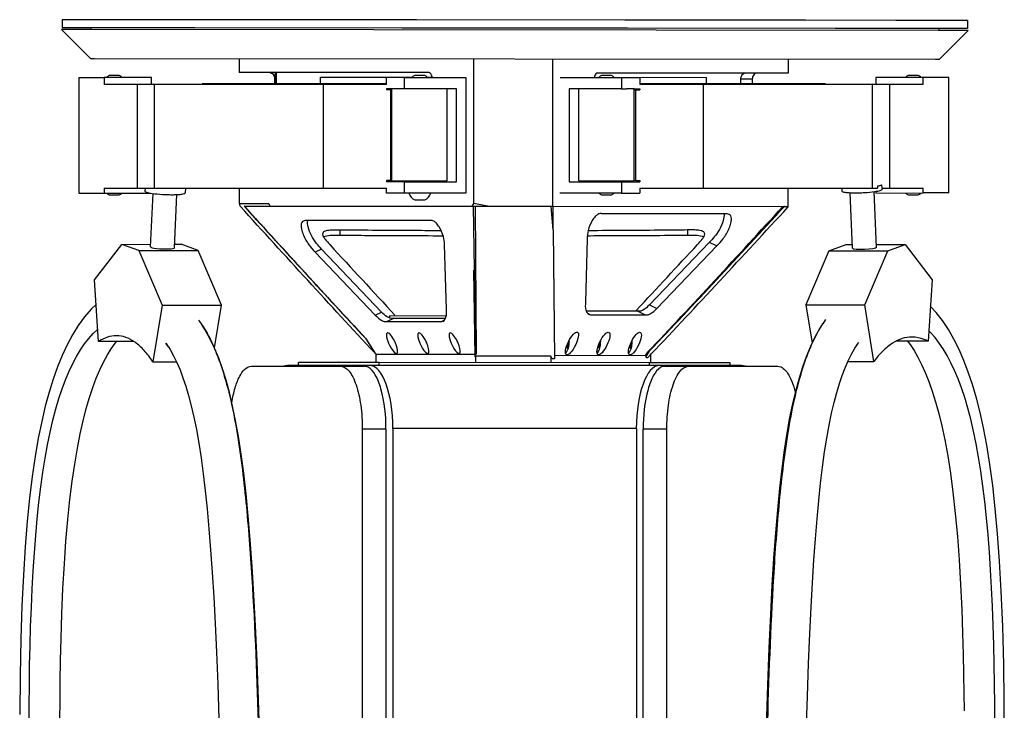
# Model space of a CAD drawing. Header units: millimetres. Extents: x 427 to 1424, y 183 to 2353.
# Tile 4 of 4: x 532 to 1315, y 1803 to 2353. Entities that reach past the tile are written whole.
import ezdxf

# ---------------------------------------------------------------- set-up
doc = ezdxf.new("R2010")
doc.units = ezdxf.units.MM
doc.header["$LTSCALE"] = 166.30017
doc.layers.get('0').update_dxf_attribs({"linetype": 'CONTINUOUS'})

msp = doc.modelspace()

# ---------------------------------------------------------------- linework, layer by layer
at = {"color": 7, "linetype": 'Continuous'}
for p, q in [((566.18, 2352.91), (566.17, 2346.71)), ((612, 2352.87), (566.18, 2352.91)), ((623.18, 2352.86), (612, 2352.87)), ((694.69, 2352.81), (623.18, 2352.86)), ((705.54, 2352.8), (694.69, 2352.81)), ((848.06, 2352.68), (705.54, 2352.8)), ((1013.71, 2352.54), (848.06, 2352.68)), ((1146.97, 2352.42), (1013.71, 2352.54)), ((1157.24, 2352.42), (1146.97, 2352.42)), ((1229.18, 2352.35), (1157.24, 2352.42)), ((1240.2, 2352.34), (1229.18, 2352.35)), ((1286.18, 2352.3), (1240.2, 2352.34)), ((1286.18, 2352.3), (1286.18, 2346.1)), ((588.63, 2321.98), (565.68, 2345.01)), ((589.47, 2344.97), (565.68, 2344.99)), ((566.17, 2346.71), (589.82, 2346.69)), ((589.05, 2346.69), (589.05, 2344.97)), ((1262.98, 2344.4), (589.47, 2344.97)), ((589.82, 2346.69), (671.58, 2346.63)), ((671.58, 2346.63), (836.19, 2346.49)), ((836.19, 2346.49), (934.47, 2346.41)), ((934.47, 2346.41), (1015.59, 2346.34)), ((1015.59, 2346.34), (1181.08, 2346.2)), ((1181.08, 2346.2), (1262.42, 2346.12)), ((1262.42, 2346.12), (1286.18, 2346.1)), ((1286.66, 2344.38), (1262.98, 2344.4)), ((1263.25, 2346.12), (1263.25, 2344.4)), ((1263.68, 2321.41), (1286.66, 2344.4)), ((588.63, 2321.98), (591.77, 2321.98)), ((591.77, 2321.98), (1260.52, 2321.42)), ((707.05, 2321.89), (707.04, 2310.92)), ((893.4, 2206.79), (893.5, 2321.74)), ((956.15, 2321.68), (956.05, 2204.44)), ((1143.66, 2310.58), (1143.67, 2321.52)), ((1260.52, 2321.42), (1263.68, 2321.41)), ((857.88, 2310.82), (707.04, 2310.92)), ((736.56, 2301.8), (736.57, 2310.89)), ((992.02, 2310.72), (1143.66, 2310.58)), ((579.56, 2306.98), (579.56, 2214.98)), ((579.56, 2306.98), (599.68, 2306.98)), ((599.68, 2306.98), (599.68, 2301.25)), ((637.29, 2306.98), (599.68, 2306.98)), ((604.61, 2308.48), (603.67, 2308.48)), ((610.6, 2308.48), (604.61, 2308.48)), ((610.61, 2308.48), (610.6, 2308.48)), ((611.53, 2308.48), (610.61, 2308.48)), ((637.28, 2301.25), (637.28, 2306.98)), ((824.03, 2301.81), (677.42, 2301.79)), ((677.42, 2301.79), (677.42, 2301.25)), ((734.98, 2305.9), (734.98, 2301.8)), ((735.55, 2305.9), (734.98, 2305.9)), ((735.55, 2301.8), (735.55, 2305.9)), ((771.48, 2301.8), (771.49, 2307.26)), ((771.49, 2307.26), (844.57, 2307.2)), ((824.02, 2301.25), (824.02, 2307.01)), ((838.35, 2307.01), (824.03, 2307.01)), ((838.35, 2298.01), (838.35, 2307.01)), ((838.35, 2307.01), (887.24, 2307.01)), ((847.52, 2308.51), (846.59, 2308.51)), ((853.52, 2308.51), (847.52, 2308.51)), ((853.53, 2308.51), (853.52, 2308.51)), ((854.45, 2308.51), (853.53, 2308.51)), ((856.49, 2307.19), (860.5, 2307.19)), ((887.24, 2307.01), (887.24, 2215.01)), ((962.07, 2307.02), (1010.94, 2307.02)), ((996.03, 2308.52), (995.1, 2308.52)), ((1002.03, 2308.52), (996.03, 2308.52)), ((1002.04, 2308.52), (1002.03, 2308.52)), ((1002.96, 2308.52), (1002.04, 2308.52)), ((1010.94, 2307.02), (1010.94, 2298.02)), ((1010.94, 2307.02), (1025.55, 2307.02)), ((1025.55, 2307.05), (1078.47, 2307.01)), ((1025.55, 2307.02), (1025.55, 2301.25)), ((1173.15, 2301.82), (1025.55, 2301.82)), ((1078.46, 2301.82), (1078.47, 2307.01)), ((1105.77, 2301.82), (1105.78, 2305.61)), ((1114.97, 2305.6), (1105.78, 2305.61)), ((1114.97, 2305.6), (1114.97, 2301.82)), ((1173.15, 2301.25), (1173.15, 2301.82)), ((1213.15, 2307.02), (1213.15, 2301.25)), ((1250.73, 2307.03), (1213.16, 2307.02)), ((1239.92, 2308.52), (1238.99, 2308.52)), ((1245.92, 2308.53), (1239.92, 2308.52)), ((1245.93, 2308.53), (1245.92, 2308.53)), ((1246.85, 2308.53), (1245.93, 2308.53)), ((1250.73, 2301.25), (1250.73, 2307.03)), ((1271.17, 2307.03), (1250.73, 2307.03)), ((1271.17, 2215.03), (1271.17, 2307.03)), ((824.03, 2301.25), (599.68, 2301.25)), ((625.7, 2301.25), (625.7, 2218.75)), ((639.34, 2301.25), (639.34, 2218.75)), ((773.77, 2301.25), (773.77, 2218.75)), ((824.02, 2298.01), (824.02, 2297.01)), ((828.32, 2298.01), (824.02, 2298.01)), ((827.54, 2297.01), (824.03, 2297.01)), ((826.85, 2297.01), (826.85, 2298.01)), ((827.54, 2225.01), (827.54, 2297.01)), ((827.54, 2297.01), (828.32, 2297.01)), ((828.32, 2224.71), (828.32, 2298.01)), ((834.66, 2298.01), (828.32, 2298.01)), ((838.35, 2298.01), (834.66, 2298.01)), ((848.55, 2298.01), (838.35, 2298.01)), ((865.74, 2298.01), (848.55, 2298.01)), ((879.72, 2298.01), (865.74, 2298.01)), ((872.32, 2224.71), (872.32, 2298.01)), ((879.72, 2224.01), (879.72, 2298.01)), ((969.42, 2298.02), (969.43, 2224.02)), ((984.71, 2298.02), (969.42, 2298.02)), ((977.02, 2224.72), (977.02, 2298.02)), ((999.2, 2298.02), (984.71, 2298.02)), ((1010.94, 2298.02), (999.2, 2298.02)), ((1010.94, 2298.02), (1015.04, 2298.02)), ((1021.02, 2298.02), (1015.04, 2298.02)), ((1020.98, 2298.02), (1025.55, 2298.02)), ((1021.02, 2224.72), (1021.02, 2298.02)), ((1021.02, 2297.02), (1022.19, 2297.02)), ((1022.18, 2297.02), (1025.55, 2297.02)), ((1022.19, 2297.02), (1022.19, 2225.02)), ((1022.73, 2298.02), (1022.73, 2297.02)), ((1250.73, 2301.25), (1025.55, 2301.25)), ((1025.55, 2298.02), (1025.55, 2297.02)), ((1075.99, 2301.25), (1075.99, 2218.75)), ((1210.31, 2301.25), (1210.31, 2218.75)), ((1224.03, 2301.25), (1224.03, 2218.75)), ((824.02, 2225.01), (824.02, 2224.01)), ((827.54, 2225.01), (824.02, 2225.01)), ((838.36, 2224.01), (824.03, 2224.01)), ((826.85, 2224.01), (826.85, 2225.01)), ((828.32, 2225.01), (827.54, 2225.01)), ((828.32, 2224.71), (872.32, 2224.71)), ((830.37, 2224.01), (830.37, 2224.71)), ((838.36, 2215.01), (838.36, 2224.01)), ((838.36, 2224.01), (879.72, 2224.01)), ((845.53, 2224.71), (845.53, 2224.01)), ((855.53, 2224.71), (855.53, 2224.01)), ((862.33, 2224.71), (862.33, 2224.01)), ((865.39, 2224.01), (865.39, 2224.71)), ((969.43, 2224.02), (1010.94, 2224.02)), ((977.02, 2224.72), (1021.02, 2224.72)), ((984.03, 2224.72), (984.03, 2224.02)), ((987.44, 2224.02), (987.44, 2224.72)), ((994.04, 2224.72), (994.04, 2224.02)), ((1004.04, 2224.72), (1004.04, 2224.02)), ((1010.94, 2224.02), (1010.94, 2215.02)), ((1010.94, 2224.02), (1025.55, 2224.02)), ((1019.38, 2224.72), (1019.38, 2224.02)), ((1022.19, 2225.02), (1021.02, 2225.02)), ((1022.19, 2225.02), (1025.55, 2225.02)), ((1022.74, 2225.02), (1022.74, 2224.02)), ((1025.55, 2225.02), (1025.55, 2224.02)), ((599.68, 2218.75), (599.68, 2214.98)), ((599.69, 2218.75), (824.03, 2218.75)), ((632.1, 2218.75), (632, 2216.46)), ((632, 2216.46), (632, 2216.45)), ((664.13, 2218.75), (663.97, 2215.04)), ((706.96, 2218.75), (706.95, 2206.71)), ((824.02, 2215.01), (824.02, 2218.75)), ((1025.55, 2218.75), (1025.55, 2215.02)), ((1025.55, 2218.75), (1214.6, 2218.75)), ((1143.57, 2204.27), (1143.58, 2218.75)), ((1186.08, 2218.75), (1186.18, 2216.52)), ((1213.69, 2171.91), (1211.73, 2216.1)), ((1213.15, 2216.31), (1213.15, 2215.02)), ((1214.53, 2220.35), (1217.97, 2221.65)), ((1214.53, 2220.35), (1214.6, 2218.75)), ((1218.1, 2218.75), (1217.97, 2221.65)), ((1218.1, 2218.75), (1250.73, 2218.75)), ((1218.11, 2218.75), (1218.15, 2217.95)), ((1218.15, 2217.94), (1218.15, 2217.95)), ((1250.73, 2215.03), (1250.73, 2218.75)), ((579.56, 2214.98), (599.69, 2214.98)), ((599.69, 2214.98), (636.04, 2214.98)), ((603.68, 2213.48), (604.61, 2213.48)), ((604.61, 2213.48), (610.61, 2213.48)), ((610.61, 2213.48), (610.62, 2213.48)), ((610.62, 2213.48), (611.54, 2213.48)), ((636.54, 2172.12), (638.42, 2214.62)), ((655.52, 2171.3), (657.4, 2213.77)), ((838.35, 2215.01), (824.02, 2215.01)), ((887.24, 2215.01), (838.36, 2215.01)), ((846.6, 2209.51), (847.53, 2209.51)), ((847.53, 2209.51), (853.53, 2209.51)), ((853.53, 2209.51), (854.46, 2209.51)), ((853.53, 2209.51), (853.53, 2209.51)), ((1010.94, 2215.02), (962.01, 2215.02)), ((995.11, 2213.52), (996.04, 2213.52)), ((996.04, 2213.52), (1002.04, 2213.52)), ((1002.04, 2213.52), (1002.04, 2213.52)), ((1002.04, 2213.52), (1002.97, 2213.52)), ((1010.94, 2215.02), (1025.55, 2215.02)), ((1194.71, 2171.08), (1192.75, 2215.26)), ((1213.16, 2215.02), (1250.73, 2215.03)), ((1238.99, 2213.52), (1239.93, 2213.52)), ((1239.93, 2213.52), (1245.92, 2213.53)), ((1245.92, 2213.53), (1245.93, 2213.53)), ((1245.93, 2213.53), (1246.85, 2213.53)), ((1271.17, 2215.03), (1250.73, 2215.03)), ((706.95, 2206.71), (730.4, 2206.69)), ((707.85, 2204.64), (707.68, 2204.64)), ((707.85, 2204.64), (708.01, 2204.19)), ((710.82, 2204.64), (892.11, 2204.5)), ((712.1, 2203.42), (710.99, 2204.64)), ((712.1, 2203.42), (710.99, 2204.64)), ((730.4, 2206.69), (731.29, 2204.62)), ((892.11, 2204.5), (893.4, 2206.79)), ((892.11, 2204.5), (956.05, 2204.44)), ((893.03, 2204.49), (894.93, 2086.58)), ((894.47, 2204.49), (895.29, 2086.75)), ((956.71, 2185.68), (955.07, 2204.36)), ((956.05, 2204.44), (1140.08, 2204.27)), ((956.71, 2185.68), (956.51, 2204.44)), ((1140.47, 2204.27), (1140.08, 2204.27)), ((1140.29, 2204.08), (1140.47, 2204.27)), ((1140.29, 2204.08), (1140.47, 2204.27)), ((1140.47, 2204.27), (1143.57, 2204.27)), ((1143.44, 2204.14), (1143.49, 2204.27)), ((858.59, 2193.06), (759.58, 2193.14)), ((1094.91, 2198.4), (995.38, 2198.49)), ((786.93, 2185.56), (786.93, 2181.48)), ((956.71, 2185.68), (957.76, 2083.05)), ((1063.42, 2185.6), (1063.42, 2181.51)), ((983.63, 2178.91), (982.29, 2128.09)), ((591.88, 2145.82), (613.62, 2174.17)), ((613.62, 2174.17), (636.63, 2174.2)), ((627.06, 2169.18), (613.62, 2174.17)), ((627.06, 2169.18), (674.3, 2169.23)), ((627.06, 2169.18), (645.64, 2125.87)), ((655.65, 2174.22), (660.86, 2174.22)), ((674.3, 2169.23), (660.86, 2174.22)), ((692.87, 2125.92), (674.3, 2169.23)), ((772.45, 2170.47), (767.4, 2168.03)), ((820.17, 2120.27), (772.45, 2170.47)), ((871.67, 2122.64), (870.29, 2173.93)), ((1080.75, 2175.73), (1033.25, 2126.06)), ((1039.15, 2123.19), (1086.65, 2172.87)), ((1086.65, 2172.87), (1080.75, 2175.73)), ((1175.76, 2168.94), (1157.44, 2126.03)), ((1175.76, 2168.94), (1189.51, 2174.07)), ((1175.76, 2168.94), (1222.65, 2168.91)), ((1189.51, 2174.07), (1194.58, 2174.07)), ((1204.33, 2126), (1222.65, 2168.91)), ((1213.6, 2174.06), (1236.4, 2174.04)), ((1222.65, 2168.91), (1236.4, 2174.04)), ((1236.4, 2174.04), (1257.87, 2145.96)), ((767.4, 2168.03), (815.12, 2117.83)), ((894.81, 2086.58), (893.5, 2153.56)), ((894.61, 2084.8), (893.5, 2153.56)), ((595.12, 2096.81), (591.88, 2145.82)), ((1257.87, 2145.96), (1254.67, 2097.11)), ((645.64, 2125.87), (638.25, 2080.81)), ((645.64, 2125.87), (692.87, 2125.92)), ((687.27, 2091.75), (692.87, 2125.92)), ((1022.16, 2121.02), (1022.86, 2121.77)), ((1022.17, 2121.02), (1022.87, 2121.77)), ((1033.25, 2126.06), (1039.15, 2123.19)), ((1157.44, 2126.03), (1162.45, 2095.49)), ((1157.44, 2126.03), (1204.33, 2126)), ((1211.69, 2081.08), (1204.33, 2126)), ((815.12, 2117.83), (820.17, 2120.27)), ((829.7, 2115.22), (824.65, 2112.78)), ((826.54, 2117.19), (826.54, 2115.56)), ((871.5, 2117.15), (826.54, 2117.19)), ((870.9, 2115.19), (829.7, 2115.22)), ((1023.68, 2121.02), (982.91, 2121.05)), ((983.92, 2119.32), (986.25, 2118.19)), ((986.25, 2118.19), (1029.57, 2118.15)), ((1029.57, 2118.15), (1023.68, 2121.02)), ((1173.26, 2114.33), (1170.91, 2111.02)), ((677.43, 2110.1), (677.5, 2109.99)), ((679.67, 2106.51), (677.5, 2109.99)), ((824.65, 2112.78), (867.75, 2112.74)), ((867.75, 2112.74), (870.04, 2113.85)), ((1170.91, 2111.02), (1170.85, 2110.92)), ((807.36, 2099.5), (814.7, 2087.85)), ((807.36, 2099.5), (808.01, 2098.98)), ((815.34, 2087.33), (808.01, 2098.98)), ((623.23, 2096.84), (595.12, 2096.81)), ((648.88, 2095.17), (650.56, 2092.72)), ((650.56, 2092.72), (650.67, 2092.55)), ((650.67, 2092.55), (652.01, 2090.4)), ((968.9, 2093.36), (967.53, 2093.36)), ((969.23, 2094.58), (967.82, 2094.59)), ((968.38, 2092.27), (967.85, 2092.28)), ((969.23, 2096.56), (968.69, 2096.56)), ((993.91, 2093.34), (992.55, 2093.34)), ((994.24, 2094.56), (992.85, 2094.56)), ((993.39, 2092.25), (992.87, 2092.25)), ((994.24, 2096.54), (993.72, 2096.54)), ((1018.94, 2093.32), (1017.58, 2093.32)), ((1019.27, 2094.54), (1017.88, 2094.54)), ((1018.42, 2092.23), (1017.9, 2092.23)), ((1019.27, 2096.51), (1018.75, 2096.51)), ((1196.45, 2091.52), (1197.69, 2093.51)), ((1197.75, 2093.6), (1197.69, 2093.51)), ((1197.75, 2093.6), (1199.3, 2095.81)), ((1254.67, 2097.11), (1229.37, 2097.12)), ((815.34, 2087.33), (814.7, 2087.85)), ((815.34, 2087.33), (815.69, 2086.96)), ((815.69, 2086.96), (815.69, 2080.1)), ((815.69, 2086.96), (815.78, 2086.87)), ((815.69, 2086.96), (815.78, 2086.87)), ((815.78, 2086.87), (815.99, 2086.64)), ((815.78, 2086.87), (815.92, 2086.72)), ((894.58, 2086.58), (815.99, 2086.64)), ((816.6, 2086.32), (816.2, 2086.64)), ((816.6, 2086.64), (816.6, 2086.32)), ((894.61, 2084.8), (894.83, 2085.28)), ((894.93, 2086.58), (894.81, 2086.58)), ((894.83, 2085.28), (894.83, 2080.03)), ((954.83, 2085.23), (894.83, 2085.28)), ((895.29, 2086.75), (894.93, 2086.58)), ((954.83, 2085.23), (954.83, 2079.98)), ((955.85, 2083.05), (954.83, 2085.23)), ((957.76, 2083.05), (955.85, 2083.05)), ((1030.38, 2085.56), (957.78, 2085.62)), ((992.24, 2088.48), (992.24, 2088.48)), ((992.24, 2088.48), (992.24, 2088.48)), ((1017.28, 2088.46), (1017.27, 2088.45)), ((1017.28, 2088.46), (1017.27, 2088.45)), ((1030.37, 2086.27), (1031.48, 2088.09)), ((1030.74, 2085.65), (1030.37, 2086.27)), ((1032.94, 2089.23), (1030.74, 2085.65)), ((1031.61, 2083.91), (1030.76, 2083.93)), ((1031.48, 2088.09), (1032.94, 2089.23)), ((1031.61, 2083.91), (1033.67, 2086.06)), ((1031.61, 2083.91), (1033.67, 2086.06)), ((1033.67, 2086.06), (1034.59, 2087.02)), ((1034.38, 2079.91), (1034.39, 2086.81)), ((638.25, 2080.81), (657.06, 2080.83)), ((716.61, 2077.17), (787.75, 2077.17)), ((1106.39, 2077.67), (745.48, 2077.67)), ((754.08, 2077.75), (754.08, 2080.15)), ((818.14, 2080.1), (754.08, 2080.15)), ((787.75, 2077.17), (806.55, 2077.17)), ((818.14, 2077.7), (818.14, 2080.1)), ((1032.83, 2079.92), (818.14, 2080.1)), ((1032.83, 2079.92), (1032.82, 2077.67)), ((1097.22, 2079.86), (1032.83, 2079.92)), ((1045.32, 2077.17), (1064.12, 2077.17)), ((1064.12, 2077.17), (1135.26, 2077.17)), ((1097.22, 2077.67), (1097.22, 2079.86)), ((1191, 2081.09), (1211.69, 2081.08)), ((804.85, 2027.17), (804.87, 327.17)), ((823.65, 2027.17), (804.85, 2027.17)), ((823.65, 2027.17), (823.66, 327.17)), ((829.13, 2027.67), (829.13, 279.97)), ((1022.74, 2027.67), (829.13, 2027.67)), ((1022.74, 2027.67), (1022.74, 279.97)), ((1028.21, 327.17), (1028.22, 2027.17)), ((1047.02, 2027.17), (1028.22, 2027.17)), ((1047, 327.17), (1047.02, 2027.17))]:
    msp.add_line(p, q, dxfattribs=at)
for points in [[(593.17, 2126.4), (589.29, 2122.66), (583.95, 2116.43), (579.04, 2109.62), (574.45, 2102.21), (570.15, 2094.17), (566.19, 2085.65), (562.52, 2076.65), (559.05, 2066.91), (555.8, 2056.51), (552.79, 2045.44), (549.91, 2033.25), (547.19, 2019.88), (544.68, 2005.43), (542.36, 1989.56), (540.27, 1972.38), (538.41, 1953.87), (536.76, 1933.44), (535.33, 1910.91), (534.18, 1886.53), (533.3, 1860.34), (532.69, 1831.09), (532.42, 1800.07)], [(1306.1, 1982.36), (1303.84, 1999.07), (1301.37, 2014.35), (1298.75, 2028.11), (1296.03, 2040.42), (1293.11, 2051.91), (1289.98, 2062.63), (1286.69, 2072.48), (1283.15, 2081.79), (1279.35, 2090.56), (1275.31, 2098.7), (1270.96, 2106.34), (1266.21, 2113.51), (1261.13, 2120.04), (1256.5, 2125.04)], [(549.17, 1981.17), (550.81, 1992.94), (552.59, 2004.15), (554.52, 2014.8), (556.6, 2024.85), (558.81, 2034.34), (561.16, 2043.24), (563.64, 2051.55), (566.24, 2059.32), (568.94, 2066.52), (571.74, 2073.17), (574.65, 2079.35), (577.67, 2085.04), (580.78, 2090.25), (584, 2095.01), (587.32, 2099.31), (590.73, 2103.14), (594.23, 2106.5), (594.47, 2106.69)], [(677.43, 2110.1), (675.64, 2112.77), (674.84, 2113.82)], [(723.43, 1778.24), (722.37, 1812.1), (721.23, 1842.57), (719.98, 1870.63), (718.67, 1895.3), (717.27, 1918), (715.75, 1939.01), (714.15, 1958.05), (712.42, 1975.75), (710.54, 1992.21), (708.55, 2007.27), (706.41, 2021.2), (704.14, 2033.95), (701.76, 2045.52), (699.21, 2056.26), (696.53, 2066.07), (693.73, 2075.01), (690.66, 2083.55), (687.29, 2091.69), (683.66, 2099.31), (679.67, 2106.51)], [(1170.85, 2110.92), (1168.71, 2107.48), (1164.77, 2100.36), (1161.18, 2092.83), (1157.85, 2084.79), (1154.84, 2076.4), (1152.09, 2067.64), (1149.47, 2058.05), (1146.98, 2047.57), (1144.65, 2036.31), (1142.44, 2023.94), (1140.36, 2010.46), (1138.42, 1995.93), (1136.6, 1980.08), (1134.92, 1963.03), (1133.37, 1944.73), (1131.91, 1924.6), (1130.57, 1903.15), (1129.33, 1879.89), (1128.11, 1852.79), (1127.01, 1823.38), (1125.98, 1790.12)], [(1298.32, 1981.91), (1296.67, 1993.67), (1294.88, 2004.88), (1292.95, 2015.52), (1290.87, 2025.57), (1288.65, 2035.05), (1286.3, 2043.95), (1283.83, 2052.26), (1281.23, 2060.02), (1278.54, 2067.22), (1275.75, 2073.86), (1272.84, 2080.03), (1269.83, 2085.72), (1266.74, 2090.92), (1263.54, 2095.67), (1260.23, 2099.97), (1256.85, 2103.79), (1255.21, 2105.36)], [(574.15, 1985.87), (576.13, 1999.39), (578.26, 2011.9), (580.52, 2023.42), (582.89, 2033.9), (585.39, 2043.54), (587.96, 2052.31), (590.59, 2060.26), (593.34, 2067.61), (596.2, 2074.4), (599.12, 2080.56), (602.13, 2086.15), (605.2, 2091.16), (608.29, 2095.58), (609.3, 2096.83)], [(652.01, 2090.4), (654.79, 2085.47), (657.39, 2080.16), (659.9, 2074.34), (662.27, 2068.07), (664.52, 2061.36), (666.72, 2053.92), (668.87, 2045.7), (670.92, 2036.74), (672.91, 2026.87), (674.83, 2016.05), (676.64, 2004.36), (678.36, 1991.68), (679.97, 1978.12), (681.48, 1963.63), (682.91, 1947.96), (684.26, 1931.18), (685.52, 1913.24), (686.72, 1893.61), (687.85, 1872.5), (688.9, 1849.73), (689.92, 1824.16), (690.87, 1796.43)], [(1157.86, 1785.29), (1158.73, 1814.53), (1159.66, 1840.7), (1160.65, 1864.6), (1161.65, 1885.46), (1162.72, 1904.85), (1163.88, 1923.16), (1165.1, 1939.98), (1166.4, 1955.76), (1167.79, 1970.52), (1169.25, 1984.21), (1170.82, 1997.04), (1172.48, 2009.02), (1174.24, 2020.09), (1176.09, 2030.36), (1178.03, 2039.78), (1180.03, 2048.37), (1182.12, 2056.28), (1184.27, 2063.45), (1186.47, 2069.94), (1188.79, 2076), (1191.22, 2081.61), (1193.76, 2086.75), (1196.45, 2091.52)], [(1238.48, 2097.12), (1240.51, 2094.43), (1243.59, 2089.75), (1246.63, 2084.47), (1249.6, 2078.62), (1252.52, 2072.14), (1255.33, 2065.06), (1258.05, 2057.38), (1260.7, 2048.91), (1263.24, 2039.72), (1265.66, 2029.76), (1268.03, 2018.56), (1270.34, 2006.01), (1272.5, 1992.22), (1274.52, 1977.02), (1276.39, 1960.12), (1278.06, 1941.85), (1279.44, 1923.06), (1280.6, 1903.57), (1281.52, 1883.67), (1282.19, 1864.89), (1282.65, 1847.96), (1282.96, 1832.23), (1283.17, 1817.25), (1283.29, 1802.98)], [(539.89, 1791.64), (539.95, 1807.62), (540.1, 1823.55), (540.34, 1839.31), (540.68, 1854.89), (541.13, 1870.28), (541.69, 1885.38), (542.36, 1900.12), (543.15, 1914.54), (544.06, 1928.64), (545.13, 1942.46), (546.33, 1955.91), (547.69, 1968.85), (549.17, 1981.17)], [(564.4, 1795.83), (564.47, 1810.71), (564.63, 1826.47), (564.9, 1843.08), (565.32, 1860.73), (565.95, 1880.12), (566.83, 1900.49), (567.92, 1919.99), (569.19, 1938.05), (570.67, 1955.18), (572.33, 1971.18), (574.15, 1985.87)], [(1307.88, 1792.39), (1307.79, 1808.37), (1307.61, 1824.3), (1307.34, 1840.06), (1306.98, 1855.64), (1306.51, 1871.03), (1305.93, 1886.13), (1305.24, 1900.87), (1304.43, 1915.28), (1303.49, 1929.38), (1302.41, 1943.2), (1301.18, 1956.65), (1299.82, 1969.59), (1298.32, 1981.91)], [(1315.34, 1784.19), (1315.23, 1810.77), (1314.83, 1839.8), (1314.04, 1870.16), (1312.91, 1898.15), (1311.57, 1922.23), (1309.99, 1943.91), (1308.17, 1963.92), (1306.1, 1982.36)]]:
    msp.add_lwpolyline(points, dxfattribs=at)
for centre, radius, start, end in [((607.6, 2300.18), 9.19, 115.32472, 132.19042), ((607.6, 2300.18), 9.19, 47.81625, 64.68299), ((779.8, 2305.86), 44.25, 178.8137, 179.95745), ((773.88, 2306.02), 38.33, 176.86167, 178.86908), ((850.52, 2300.21), 9.19, 115.32472, 132.1934), ((850.52, 2300.21), 9.19, 47.81328, 64.68299), ((846.3, 2303.19), 14.75, 15.02994, 17.00994), ((999.03, 2300.22), 9.19, 115.32472, 132.193), ((999.03, 2300.22), 9.19, 47.81575, 64.68299), ((1242.92, 2300.22), 9.19, 115.32472, 132.19019), ((1242.92, 2300.22), 9.19, 47.81856, 64.68299), ((607.61, 2221.79), 9.19, 227.80302, 244.68299), ((607.61, 2221.79), 9.19, 295.32472, 312.20365), ((850.53, 2217.82), 9.19, 197.78503, 244.68299), ((850.53, 2217.82), 9.19, 295.32472, 342.22268), ((999.04, 2221.83), 9.19, 227.80561, 244.68299), ((999.04, 2221.83), 9.19, 295.32472, 312.20315), ((1242.92, 2221.83), 9.19, 227.80279, 244.68299), ((1242.92, 2221.83), 9.19, 295.32472, 312.20596), ((1252.7, 2057.97), 97.49, 147.09931, 147.3893), ((581.16, 2047.68), 82.73, 34.12888, 35.3949), ((578.1, 2045.6), 86.43, 33.23256, 34.13143), ((576.46, 2044.52), 88.4, 33.03827, 33.23518), ((802.32, 2083.18), 31.51, 23.14687, 26.59934), ((827.23, 2083.14), 31.51, 23.14687, 26.59934), ((852.14, 2083.1), 31.51, 23.14687, 26.59934), ((956.33, 2095.58), 13, 327.00206, 8.35342), ((981.34, 2095.56), 13, 327.00206, 8.35342), ((1006.37, 2095.54), 13, 327.00206, 8.35343), ((1268.29, 2047.88), 84.05, 144.89155, 147.05314), ((963.87, 2090.68), 4, 326.68396, 327.01046), ((841.11, 2083.18), 189.28, 0.72084, 0.93553), ((839.72, 2082.27), 191.04, 0.67073, 1.01288), ((832.9, 2082.19), 197.87, 0.50501, 0.67172)]:
    msp.add_arc(centre, radius, start, end, dxfattribs=at)
for centre, major_axis, ratio, start_param, end_param in [((924.82, 1914.05), (-289.71, 664.03), 0.130934, 1.058135, 1.061593), ((925.83, 1969.9), (291.17, -153.88), 0.651129, 1.971394, 2.007732), ((924.24, 1912.87), (288.42, 654.18), 0.133854, -1.0518, -1.051268), ((646.03, 2171.71), (9.49, -0.42), 0.120696, -3.136246, 0.005347), ((1204.2, 2171.5), (9.49, 0.42), 0.120653, 3.13622, 6.277812), ((828.5, 2095.57), (-3.85, 8.13), 0.283528, 1.436845, 4.578438), ((853.41, 2095.53), (-3.85, 8.13), 0.283528, 1.436845, 4.578438), ((878.32, 2095.49), (-3.85, 8.13), 0.283528, 1.436845, 4.578438), ((745.48, 2027.67), (0, 50), 0.446474, 0, 0.141289), ((810.93, 2027.67), (0, 50), 0.363969, -1.570796, 0), ((1040.93, 2027.67), (0, 50), 0.363972, 0, 1.570796), ((1106.39, 2027.67), (0, 50), 0.446478, -0.141397, 0)]:
    msp.add_ellipse(centre, major_axis=major_axis, ratio=ratio, start_param=start_param, end_param=end_param, dxfattribs=at)
for centre in [(971.54, 2095.29), (996.57, 2095.26), (1021.6, 2095.24)]:
    msp.add_ellipse(centre, major_axis=(4.34, 8.91), ratio=0.314727, dxfattribs=at)
for points, knots in [([(731.21, 2310.9), (732.23, 2310.86), (734.4, 2309.46), (734.98, 2307.12), (734.98, 2305.9)], [0, 0, 0, 0, 0.455213, 1, 1, 1, 1]), ([(735.61, 2308.12), (735.64, 2308.65), (735.69, 2309.47), (735.86, 2310.3), (735.94, 2310.85), (736.11, 2310.89)], [0, 0, 0, 0, 0.559106, 0.819757, 1, 1, 1, 1]), ([(860.41, 2307.51), (860.14, 2308.37), (859.69, 2309.72), (858.42, 2310.82), (857.88, 2310.82)], [0, 0, 0, 0, 0.622857, 1, 1, 1, 1]), ([(992.02, 2310.72), (991.43, 2310.72), (990.07, 2309.46), (989.62, 2307.98), (989.35, 2307.03)], [0, 0, 0, 0, 0.372708, 1, 1, 1, 1]), ([(1105.78, 2305.61), (1105.78, 2306.9), (1106.6, 2309.41), (1109.02, 2310.61), (1110.12, 2310.61)], [0, 0, 0, 0, 0.539252, 1, 1, 1, 1]), ([(1118.85, 2310.6), (1117.81, 2310.6), (1115.57, 2309.22), (1114.97, 2306.84), (1114.97, 2305.6)], [0, 0, 0, 0, 0.454573, 1, 1, 1, 1]), ([(632, 2216.45), (632, 2216.25), (632.6, 2215.84), (633.67, 2215.49), (635.5, 2215.05), (636.9, 2214.83), (637.71, 2214.71)], [0, 0, 0, 0, 0.094993, 0.293168, 0.598665, 1, 1, 1, 1]), ([(1186.18, 2216.52), (1186.19, 2216.25), (1187.3, 2215.82), (1188.96, 2215.54), (1191.93, 2215.26), (1195.56, 2215.16), (1199.77, 2215.19), (1205.42, 2215.43), (1209.65, 2215.8), (1212.35, 2216.19)], [0, 0, 0, 0, 0.031401, 0.103704, 0.215044, 0.357417, 0.519925, 0.689949, 1, 1, 1, 1]), ([(1212.35, 2216.19), (1213.17, 2216.31), (1214.59, 2216.53), (1216.45, 2216.97), (1217.54, 2217.32), (1218.15, 2217.74), (1218.15, 2217.94)], [0, 0, 0, 0, 0.401328, 0.707007, 0.905276, 1, 1, 1, 1]), ([(1217.97, 2221.65), (1217.94, 2221.52), (1217.61, 2221.24), (1216.48, 2220.77), (1215.37, 2220.52), (1214.53, 2220.35)], [0, 0, 0, 0, 0.112274, 0.313192, 1, 1, 1, 1]), ([(637.71, 2214.71), (640.41, 2214.32), (644.65, 2213.95), (650.31, 2213.7), (654.53, 2213.67), (658.18, 2213.77), (661.17, 2214.05), (662.84, 2214.33), (663.96, 2214.76), (663.97, 2215.04)], [0, 0, 0, 0, 0.30917, 0.479169, 0.641834, 0.784459, 0.896056, 0.968542, 1, 1, 1, 1]), ([(814.7, 2087.85), (796.78, 2106.93), (761.21, 2145.72), (725.79, 2184.62), (708.01, 2204.19)], [0, 0, 0, 0, 0.497551, 1, 1, 1, 1]), ([(710.82, 2204.64), (726.9, 2186.95), (758.96, 2151.79), (791.16, 2116.76), (807.36, 2099.5)], [0, 0, 0, 0, 0.502418, 1, 1, 1, 1]), ([(808.01, 2098.98), (791.91, 2116.12), (759.92, 2150.92), (728.08, 2185.85), (712.1, 2203.42)], [0, 0, 0, 0, 0.497583, 1, 1, 1, 1]), ([(1031.48, 2088.09), (1049.65, 2107), (1085.54, 2145.76), (1121.26, 2184.66), (1139.21, 2204.27)], [0, 0, 0, 0, 0.496546, 1, 1, 1, 1]), ([(1032.94, 2089.23), (1051.04, 2107.94), (1086.8, 2146.24), (1122.4, 2184.7), (1140.29, 2204.08)], [0, 0, 0, 0, 0.496686, 1, 1, 1, 1]), ([(1034.59, 2087.02), (1052.87, 2106.15), (1089.11, 2145.09), (1125.21, 2184.17), (1143.33, 2203.83)], [0, 0, 0, 0, 0.497407, 1, 1, 1, 1]), ([(757.87, 2192.7), (757.4, 2192.48), (756.43, 2191.55), (756.03, 2189.1), (756.52, 2185.8), (757.85, 2181.79), (759.88, 2177.65), (762.92, 2172.87), (765.63, 2169.84), (767.4, 2168.03)], [0, 0, 0, 0, 0.054932, 0.131762, 0.24965, 0.404923, 0.574091, 0.73359, 1, 1, 1, 1]), ([(772.45, 2170.47), (771.04, 2171.9), (768.04, 2175.18), (764.25, 2181.07), (761.73, 2187.16), (760.98, 2191.5), (761.4, 2193.14)], [0, 0, 0, 0, 0.232318, 0.513802, 0.804312, 1, 1, 1, 1]), ([(870.29, 2173.93), (870.15, 2176.07), (869.47, 2181), (866.98, 2186.77), (864.11, 2190.78), (862.06, 2192.62), (860.14, 2193.3), (859.06, 2193.15), (858.59, 2193.06)], [0, 0, 0, 0, 0.263913, 0.606657, 0.759595, 0.868087, 0.941006, 1, 1, 1, 1]), ([(995.38, 2198.49), (994.9, 2198.58), (993.77, 2198.72), (991.8, 2197.98), (989.69, 2196.03), (986.79, 2191.89), (984.33, 2186.01), (983.75, 2181.05), (983.63, 2178.91)], [0, 0, 0, 0, 0.059602, 0.133962, 0.24531, 0.401232, 0.741717, 1, 1, 1, 1]), ([(1092.38, 2198.41), (1092.67, 2196.63), (1091.75, 2192.19), (1089.04, 2186.05), (1085.15, 2180.29), (1082.14, 2177.13), (1080.75, 2175.73)], [0, 0, 0, 0, 0.208016, 0.499981, 0.773359, 1, 1, 1, 1]), ([(1086.65, 2172.87), (1088.44, 2174.67), (1092.32, 2178.89), (1096, 2185.22), (1097.95, 2190.77), (1098.51, 2194.19), (1098.15, 2196.75), (1097.16, 2197.73), (1096.67, 2197.96)], [0, 0, 0, 0, 0.262526, 0.588023, 0.745474, 0.866229, 0.944688, 1, 1, 1, 1]), ([(786.93, 2185.56), (785.41, 2185.58), (782.47, 2185.61), (778.88, 2185.47), (776.29, 2185.05), (774.71, 2184.55), (773.51, 2183.68), (773.25, 2182.78), (773.25, 2182.37)], [0, 0, 0, 0, 0.303104, 0.588071, 0.716098, 0.827314, 0.918082, 1, 1, 1, 1]), ([(867.59, 2184.99), (860.57, 2185.02), (833.69, 2185.15), (806.8, 2185.34), (786.93, 2185.56)], [0, 0, 0, 0, 0.260952, 1, 1, 1, 1]), ([(1063.41, 2185.6), (1057.16, 2185.53), (1030.84, 2185.26), (1004.52, 2185.1), (984.45, 2185.02)], [0, 0, 0, 0, 0.237476, 1, 1, 1, 1]), ([(1077.16, 2182.43), (1077.16, 2182.84), (1076.89, 2183.74), (1075.68, 2184.61), (1074.1, 2185.11), (1071.49, 2185.52), (1067.89, 2185.65), (1064.94, 2185.61), (1063.41, 2185.6)], [0, 0, 0, 0, 0.081685, 0.172389, 0.28367, 0.411778, 0.69682, 1, 1, 1, 1]), ([(773.25, 2182.37), (773.25, 2181.67), (773.83, 2180.17), (775.8, 2177.36), (777.69, 2175.33), (778.98, 2173.94)], [0, 0, 0, 0, 0.201642, 0.447735, 1, 1, 1, 1]), ([(774.08, 2179.93), (774.12, 2179.96), (774.21, 2180.03), (774.29, 2180.09), (774.34, 2180.12)], [0, 0, 0, 0, 0.493937, 1, 1, 1, 1]), ([(775.27, 2180.58), (776.97, 2181.23), (780.99, 2181.5), (784.89, 2181.49), (787, 2181.48)], [0, 0, 0, 0, 0.464657, 1, 1, 1, 1]), ([(787, 2181.48), (793.49, 2181.43), (820.85, 2181.23), (848.21, 2181.11), (869.08, 2181.05)], [0, 0, 0, 0, 0.237365, 1, 1, 1, 1]), ([(983.79, 2181.07), (990.71, 2181.09), (1017.25, 2181.19), (1043.8, 2181.34), (1063.41, 2181.51)], [0, 0, 0, 0, 0.260926, 1, 1, 1, 1]), ([(1063.42, 2181.51), (1065.52, 2181.53), (1069.41, 2181.53), (1073.42, 2181.27), (1075.13, 2180.63)], [0, 0, 0, 0, 0.535325, 1, 1, 1, 1]), ([(1071.39, 2174), (1072.69, 2175.4), (1074.59, 2177.42), (1076.56, 2180.23), (1077.16, 2181.73), (1077.16, 2182.43)], [0, 0, 0, 0, 0.552624, 0.798739, 1, 1, 1, 1]), ([(1076.06, 2180.17), (1076.1, 2180.14), (1076.19, 2180.08), (1076.28, 2180.02), (1076.32, 2179.99)], [0, 0, 0, 0, 0.505925, 1, 1, 1, 1]), ([(869.08, 2113.12), (870.26, 2113.68), (872.05, 2117.17), (871.8, 2120.54), (871.67, 2122.64)], [0, 0, 0, 0, 0.384645, 1, 1, 1, 1]), ([(982.29, 2128.09), (982.17, 2126), (981.92, 2122.62), (983.71, 2119.14), (984.9, 2118.57)], [0, 0, 0, 0, 0.614549, 1, 1, 1, 1]), ([(1033.25, 2126.06), (1031.63, 2124.46), (1029.3, 2122.36), (1025.81, 2120.85), (1024.31, 2120.89), (1023.68, 2121.02)], [0, 0, 0, 0, 0.609752, 0.827575, 1, 1, 1, 1]), ([(1029.57, 2118.15), (1030.2, 2118.02), (1031.7, 2117.98), (1035.2, 2119.49), (1037.52, 2121.59), (1039.15, 2123.19)], [0, 0, 0, 0, 0.172425, 0.390248, 1, 1, 1, 1]), ([(815.12, 2117.83), (816.73, 2116.23), (819.05, 2114.13), (822.53, 2112.61), (824.02, 2112.65), (824.65, 2112.78)], [0, 0, 0, 0, 0.610343, 0.82798, 1, 1, 1, 1]), ([(825.85, 2115.85), (825.39, 2116.08), (823.3, 2117.28), (821.52, 2118.94), (820.17, 2120.27)], [0, 0, 0, 0, 0.210233, 1, 1, 1, 1]), ([(829.7, 2115.22), (829.12, 2115.1), (827.76, 2115.03), (826.51, 2115.53), (825.85, 2115.85)], [0, 0, 0, 0, 0.446586, 1, 1, 1, 1]), ([(677.5, 2109.99), (684.91, 2098.54), (696.79, 2068.91), (706.94, 2018.74), (713.48, 1961.36), (719.16, 1880.97), (722.91, 1779.3), (725.26, 1656.95), (726.34, 1534.46), (726.58, 1411.94), (726.15, 1289.41), (724.76, 1126.03), (722.17, 962.62), (717.75, 799.21), (713.1, 676.58), (706.28, 553.89), (697.36, 451.62), (685.78, 370.13), (673.04, 309.33), (653.69, 251.47), (629.82, 216.23), (613.58, 204.85)], [0, 0, 0, 0, 0.021188, 0.048896, 0.07948, 0.11085, 0.174129, 0.237561, 0.301024, 0.364496, 0.427968, 0.491444, 0.618424, 0.681942, 0.745496, 0.809127, 0.872915, 0.904924, 0.93705, 0.969181, 1, 1, 1, 1]), ([(1170.58, 2110.51), (1163.25, 2099.04), (1151.53, 2069.38), (1141.56, 2019.2), (1135.19, 1961.81), (1129.72, 1881.4), (1126.21, 1779.71), (1124.12, 1657.33), (1123.3, 1534.82), (1123.31, 1412.27), (1123.99, 1289.72), (1125.7, 1126.31), (1128.62, 962.88), (1133.36, 799.44), (1138.25, 676.8), (1145.31, 554.1), (1154.41, 451.83), (1166.15, 370.35), (1179, 309.57), (1198.45, 251.77), (1222.39, 216.61), (1238.66, 205.31)], [0, 0, 0, 0, 0.021151, 0.048846, 0.079429, 0.110801, 0.174087, 0.237526, 0.300997, 0.364477, 0.427957, 0.491441, 0.618437, 0.681963, 0.745525, 0.809164, 0.87296, 0.904971, 0.937098, 0.969222, 1, 1, 1, 1]), ([(609.21, 2101.49), (606.81, 2101.49), (601.78, 2100.61), (597.28, 2098.27), (595.12, 2096.81)], [0, 0, 0, 0, 0.478928, 1, 1, 1, 1]), ([(638.25, 2080.81), (636.18, 2083.95), (631.96, 2089.57), (624.74, 2096.29), (617.14, 2100.51), (611.75, 2101.49), (609.21, 2101.49)], [0, 0, 0, 0, 0.304873, 0.566735, 0.793541, 1, 1, 1, 1]), ([(824.99, 2103.77), (824.81, 2103.77), (824.42, 2103.64), (824.1, 2103.03), (823.99, 2102.21), (824.06, 2100.68), (824.6, 2098.4), (825.28, 2096.55), (825.7, 2095.57)], [0, 0, 0, 0, 0.059158, 0.126871, 0.219112, 0.337358, 0.640144, 1, 1, 1, 1]), ([(830.5, 2097.28), (829.69, 2098.89), (828.39, 2101.06), (826.44, 2103.16), (825.42, 2103.77), (824.99, 2103.77)], [0, 0, 0, 0, 0.62005, 0.852284, 1, 1, 1, 1]), ([(849.9, 2103.73), (849.72, 2103.73), (849.33, 2103.6), (849.01, 2102.99), (848.9, 2102.17), (848.97, 2100.64), (849.51, 2098.37), (850.19, 2096.52), (850.61, 2095.53)], [0, 0, 0, 0, 0.059158, 0.126871, 0.219112, 0.337358, 0.640144, 1, 1, 1, 1]), ([(855.41, 2097.25), (854.6, 2098.85), (853.3, 2101.02), (851.35, 2103.12), (850.33, 2103.73), (849.9, 2103.73)], [0, 0, 0, 0, 0.62005, 0.852284, 1, 1, 1, 1]), ([(874.81, 2103.69), (874.63, 2103.69), (874.24, 2103.56), (873.92, 2102.95), (873.81, 2102.13), (873.88, 2100.6), (874.42, 2098.33), (875.1, 2096.48), (875.52, 2095.49)], [0, 0, 0, 0, 0.059158, 0.126871, 0.219112, 0.337358, 0.640144, 1, 1, 1, 1]), ([(880.32, 2097.21), (879.51, 2098.82), (878.21, 2100.98), (876.26, 2103.08), (875.24, 2103.69), (874.81, 2103.69)], [0, 0, 0, 0, 0.62005, 0.852284, 1, 1, 1, 1]), ([(1241.98, 2100.37), (1239.35, 2100.37), (1233.85, 2099.47), (1225.96, 2095.59), (1218.39, 2089.33), (1213.9, 2084.04), (1211.69, 2081.08)], [0, 0, 0, 0, 0.212479, 0.442097, 0.701957, 1, 1, 1, 1]), ([(1254.67, 2097.11), (1253.65, 2097.64), (1249.66, 2099.46), (1245.22, 2100.37), (1241.98, 2100.37)], [0, 0, 0, 0, 0.262381, 1, 1, 1, 1]), ([(967.53, 2093.36), (967.57, 2093.36), (967.64, 2093.35), (967.73, 2093.28), (967.81, 2093.18), (967.88, 2092.98), (967.91, 2092.67), (967.88, 2092.41), (967.85, 2092.27)], [0, 0, 0, 0, 0.083981, 0.170425, 0.268523, 0.383474, 0.665169, 1, 1, 1, 1]), ([(967.95, 2091.6), (967.93, 2091.6), (967.88, 2091.62), (967.84, 2091.71), (967.81, 2091.83), (967.81, 2091.92), (967.82, 2091.97)], [0, 0, 0, 0, 0.154849, 0.358894, 0.642087, 1, 1, 1, 1]), ([(967.82, 2091.97), (967.82, 2092), (967.82, 2092.1), (967.84, 2092.2), (967.85, 2092.27)], [0, 0, 0, 0, 0.234631, 1, 1, 1, 1]), ([(968.27, 2091.97), (968.23, 2091.88), (968.16, 2091.75), (968.04, 2091.62), (967.98, 2091.6), (967.95, 2091.6)], [0, 0, 0, 0, 0.626007, 0.845162, 1, 1, 1, 1]), ([(968.38, 2092.27), (968.37, 2092.25), (968.34, 2092.15), (968.3, 2092.05), (968.27, 2091.97)], [0, 0, 0, 0, 0.256348, 1, 1, 1, 1]), ([(968.9, 2093.36), (968.88, 2093.36), (968.83, 2093.34), (968.75, 2093.23), (968.63, 2093.01), (968.5, 2092.68), (968.42, 2092.42), (968.38, 2092.27)], [0, 0, 0, 0, 0.042997, 0.111258, 0.330994, 0.641147, 1, 1, 1, 1]), ([(968.96, 2093.26), (968.96, 2093.28), (968.95, 2093.31), (968.94, 2093.35), (968.91, 2093.36), (968.9, 2093.36)], [0, 0, 0, 0, 0.343695, 0.722369, 1, 1, 1, 1]), ([(968.96, 2093.26), (968.97, 2093.25), (968.97, 2093.22), (968.99, 2093.2), (969, 2093.2)], [0, 0, 0, 0, 0.663752, 1, 1, 1, 1]), ([(969, 2093.2), (969.01, 2093.2), (969.03, 2093.22), (969.05, 2093.26), (969.07, 2093.33), (969.11, 2093.47), (969.15, 2093.69), (969.18, 2093.87), (969.19, 2093.97)], [0, 0, 0, 0, 0.032161, 0.093448, 0.186758, 0.310118, 0.628718, 1, 1, 1, 1]), ([(969.19, 2093.97), (969.21, 2094.08), (969.23, 2094.29), (969.23, 2094.49), (969.23, 2094.58)], [0, 0, 0, 0, 0.56341, 1, 1, 1, 1]), ([(969.2, 2097.17), (969.21, 2097.06), (969.23, 2096.85), (969.23, 2096.65), (969.23, 2096.56)], [0, 0, 0, 0, 0.563373, 1, 1, 1, 1]), ([(969.2, 2095.57), (969.2, 2095.67), (969.21, 2096), (969.21, 2096.33), (969.23, 2096.56)], [0, 0, 0, 0, 0.290282, 1, 1, 1, 1]), ([(969.23, 2094.58), (969.22, 2094.65), (969.21, 2094.98), (969.2, 2095.31), (969.2, 2095.57)], [0, 0, 0, 0, 0.19598, 1, 1, 1, 1]), ([(992.55, 2093.34), (992.58, 2093.34), (992.65, 2093.33), (992.75, 2093.26), (992.82, 2093.15), (992.9, 2092.96), (992.92, 2092.65), (992.89, 2092.39), (992.87, 2092.25)], [0, 0, 0, 0, 0.083981, 0.170425, 0.268523, 0.383474, 0.665169, 1, 1, 1, 1]), ([(992.83, 2091.95), (992.83, 2091.98), (992.84, 2092.08), (992.85, 2092.18), (992.87, 2092.25)], [0, 0, 0, 0, 0.234631, 1, 1, 1, 1]), ([(992.96, 2091.57), (992.94, 2091.57), (992.89, 2091.6), (992.85, 2091.69), (992.83, 2091.81), (992.83, 2091.9), (992.83, 2091.95)], [0, 0, 0, 0, 0.154849, 0.358894, 0.642087, 1, 1, 1, 1]), ([(993.28, 2091.95), (993.24, 2091.85), (993.17, 2091.72), (993.05, 2091.6), (992.99, 2091.57), (992.96, 2091.57)], [0, 0, 0, 0, 0.626007, 0.845162, 1, 1, 1, 1]), ([(993.39, 2092.25), (993.38, 2092.23), (993.35, 2092.12), (993.32, 2092.02), (993.28, 2091.95)], [0, 0, 0, 0, 0.256348, 1, 1, 1, 1]), ([(993.91, 2093.34), (993.89, 2093.34), (993.85, 2093.31), (993.76, 2093.21), (993.65, 2092.99), (993.51, 2092.65), (993.43, 2092.39), (993.39, 2092.25)], [0, 0, 0, 0, 0.042997, 0.111258, 0.330994, 0.641147, 1, 1, 1, 1]), ([(993.98, 2093.24), (993.97, 2093.25), (993.97, 2093.28), (993.95, 2093.32), (993.92, 2093.34), (993.91, 2093.34)], [0, 0, 0, 0, 0.343695, 0.722369, 1, 1, 1, 1]), ([(993.98, 2093.24), (993.98, 2093.22), (993.98, 2093.2), (994, 2093.18), (994.01, 2093.18)], [0, 0, 0, 0, 0.663752, 1, 1, 1, 1]), ([(994.01, 2093.18), (994.02, 2093.18), (994.04, 2093.2), (994.06, 2093.24), (994.09, 2093.31), (994.12, 2093.45), (994.17, 2093.66), (994.19, 2093.85), (994.21, 2093.95)], [0, 0, 0, 0, 0.032161, 0.093448, 0.186758, 0.310118, 0.628718, 1, 1, 1, 1]), ([(994.21, 2097.15), (994.22, 2097.04), (994.24, 2096.83), (994.25, 2096.63), (994.24, 2096.54)], [0, 0, 0, 0, 0.563373, 1, 1, 1, 1]), ([(994.21, 2093.95), (994.22, 2094.06), (994.24, 2094.27), (994.25, 2094.47), (994.24, 2094.56)], [0, 0, 0, 0, 0.56341, 1, 1, 1, 1]), ([(994.22, 2095.55), (994.22, 2095.64), (994.22, 2095.97), (994.23, 2096.3), (994.24, 2096.54)], [0, 0, 0, 0, 0.290282, 1, 1, 1, 1]), ([(994.24, 2094.56), (994.24, 2094.63), (994.22, 2094.95), (994.22, 2095.28), (994.22, 2095.55)], [0, 0, 0, 0, 0.19598, 1, 1, 1, 1]), ([(1017.58, 2093.32), (1017.61, 2093.32), (1017.69, 2093.3), (1017.78, 2093.24), (1017.86, 2093.13), (1017.93, 2092.94), (1017.96, 2092.63), (1017.93, 2092.37), (1017.9, 2092.23)], [0, 0, 0, 0, 0.083981, 0.170425, 0.268523, 0.383474, 0.665169, 1, 1, 1, 1]), ([(1017.86, 2091.93), (1017.86, 2091.95), (1017.87, 2092.05), (1017.88, 2092.15), (1017.9, 2092.23)], [0, 0, 0, 0, 0.234631, 1, 1, 1, 1]), ([(1018, 2091.55), (1017.97, 2091.55), (1017.92, 2091.58), (1017.88, 2091.66), (1017.86, 2091.78), (1017.86, 2091.88), (1017.86, 2091.93)], [0, 0, 0, 0, 0.154849, 0.358894, 0.642087, 1, 1, 1, 1]), ([(1018.32, 2091.93), (1018.27, 2091.83), (1018.2, 2091.7), (1018.09, 2091.58), (1018.02, 2091.55), (1018, 2091.55)], [0, 0, 0, 0, 0.626007, 0.845162, 1, 1, 1, 1]), ([(1018.42, 2092.23), (1018.42, 2092.2), (1018.39, 2092.1), (1018.35, 2092), (1018.32, 2091.93)], [0, 0, 0, 0, 0.256348, 1, 1, 1, 1]), ([(1018.94, 2093.32), (1018.92, 2093.32), (1018.88, 2093.29), (1018.79, 2093.19), (1018.68, 2092.97), (1018.55, 2092.63), (1018.46, 2092.37), (1018.42, 2092.23)], [0, 0, 0, 0, 0.042997, 0.111258, 0.330994, 0.641147, 1, 1, 1, 1]), ([(1019.01, 2093.22), (1019.01, 2093.23), (1019, 2093.26), (1018.98, 2093.3), (1018.95, 2093.32), (1018.94, 2093.32)], [0, 0, 0, 0, 0.343695, 0.722369, 1, 1, 1, 1]), ([(1019.01, 2093.22), (1019.01, 2093.2), (1019.02, 2093.18), (1019.04, 2093.15), (1019.04, 2093.15)], [0, 0, 0, 0, 0.663752, 1, 1, 1, 1]), ([(1019.04, 2093.15), (1019.05, 2093.15), (1019.07, 2093.17), (1019.09, 2093.22), (1019.12, 2093.29), (1019.16, 2093.43), (1019.2, 2093.64), (1019.23, 2093.82), (1019.24, 2093.92)], [0, 0, 0, 0, 0.032161, 0.093448, 0.186758, 0.310118, 0.628718, 1, 1, 1, 1]), ([(1019.24, 2097.13), (1019.26, 2097.01), (1019.27, 2096.81), (1019.28, 2096.6), (1019.27, 2096.51)], [0, 0, 0, 0, 0.563373, 1, 1, 1, 1]), ([(1019.24, 2093.92), (1019.25, 2094.04), (1019.27, 2094.24), (1019.28, 2094.45), (1019.27, 2094.54)], [0, 0, 0, 0, 0.56341, 1, 1, 1, 1]), ([(1019.25, 2095.53), (1019.25, 2095.62), (1019.25, 2095.95), (1019.26, 2096.28), (1019.27, 2096.51)], [0, 0, 0, 0, 0.290282, 1, 1, 1, 1]), ([(1019.27, 2094.54), (1019.27, 2094.6), (1019.25, 2094.93), (1019.25, 2095.26), (1019.25, 2095.53)], [0, 0, 0, 0, 0.19598, 1, 1, 1, 1]), ([(967.22, 2088.48), (967.11, 2088.31), (966.88, 2088.02), (966.59, 2087.79), (966.45, 2087.71)], [0, 0, 0, 0, 0.547418, 1, 1, 1, 1]), ([(992.24, 2088.48), (992.13, 2088.31), (991.91, 2088.01), (991.62, 2087.77), (991.47, 2087.69)], [0, 0, 0, 0, 0.547266, 1, 1, 1, 1]), ([(1017.27, 2088.45), (1017.16, 2088.28), (1016.94, 2087.99), (1016.65, 2087.75), (1016.5, 2087.67)], [0, 0, 0, 0, 0.547296, 1, 1, 1, 1]), ([(701.11, 2048.26), (701.74, 2052.26), (703.37, 2059.59), (706.98, 2069.82), (712.58, 2077.17), (716.61, 2077.17)], [0, 0, 0, 0, 0.355555, 0.646065, 1, 1, 1, 1]), ([(787.75, 2077.17), (790.28, 2077.17), (794.28, 2074.06), (797.56, 2068.46), (801.22, 2059.48), (804.07, 2045.52), (804.85, 2033.57), (804.85, 2027.17)], [0, 0, 0, 0, 0.136149, 0.234777, 0.355911, 0.655097, 1, 1, 1, 1]), ([(823.65, 2027.17), (823.65, 2037.96), (822.2, 2053.03), (816.28, 2069.45), (811.95, 2075.15), (809.54, 2076.4)], [0, 0, 0, 0, 0.615573, 0.84484, 1, 1, 1, 1]), ([(1041.93, 2076.18), (1039.56, 2074.78), (1035.4, 2069.01), (1029.62, 2052.68), (1028.22, 2037.8), (1028.22, 2027.17)], [0, 0, 0, 0, 0.158003, 0.388329, 1, 1, 1, 1]), ([(1047.02, 2027.17), (1047.02, 2033.57), (1047.8, 2045.52), (1050.65, 2059.48), (1054.31, 2068.46), (1057.59, 2074.06), (1061.59, 2077.17), (1064.12, 2077.17)], [0, 0, 0, 0, 0.344902, 0.644088, 0.765222, 0.86385, 1, 1, 1, 1]), ([(1135.26, 2077.17), (1138.43, 2077.17), (1143.22, 2072.36), (1146.72, 2064.75), (1148.38, 2059.44), (1149.11, 2056.5)], [0, 0, 0, 0, 0.366508, 0.650071, 1, 1, 1, 1])]:
    msp.add_open_spline(points, degree=3, knots=knots, dxfattribs=at)
for points in [[(759.58, 2193.14), (759, 2193.06), (758.4, 2192.96), (757.87, 2192.7)], [(1096.67, 2197.96), (1096.13, 2198.23), (1095.51, 2198.33), (1094.91, 2198.4)], [(774.34, 2180.12), (774.63, 2180.31), (774.94, 2180.46), (775.27, 2180.58)], [(1075.13, 2180.63), (1075.45, 2180.51), (1075.77, 2180.36), (1076.06, 2180.17)], [(778.98, 2173.94), (796.25, 2155.23), (813.52, 2136.52), (830.82, 2117.83)], [(1022.87, 2121.77), (1039.06, 2139.17), (1055.23, 2156.58), (1071.39, 2174)], [(984.9, 2118.57), (985.32, 2118.37), (985.79, 2118.27), (986.25, 2118.19)], [(867.75, 2112.74), (868.2, 2112.82), (868.66, 2112.92), (869.08, 2113.12)], [(1030.76, 2083.93), (1030.6, 2084.46), (1030.43, 2084.99), (1030.27, 2085.52)], [(808.06, 2076.98), (807.57, 2077.1), (807.06, 2077.17), (806.55, 2077.17)], [(809.54, 2076.4), (809.07, 2076.64), (808.57, 2076.84), (808.06, 2076.98)], [(1043.81, 2076.98), (1043.15, 2076.8), (1042.51, 2076.52), (1041.93, 2076.18)], [(1045.32, 2077.17), (1044.81, 2077.17), (1044.3, 2077.1), (1043.81, 2076.98)]]:
    msp.add_open_spline(points, degree=3, dxfattribs=at)

doc.saveas('drawing.dxf')
